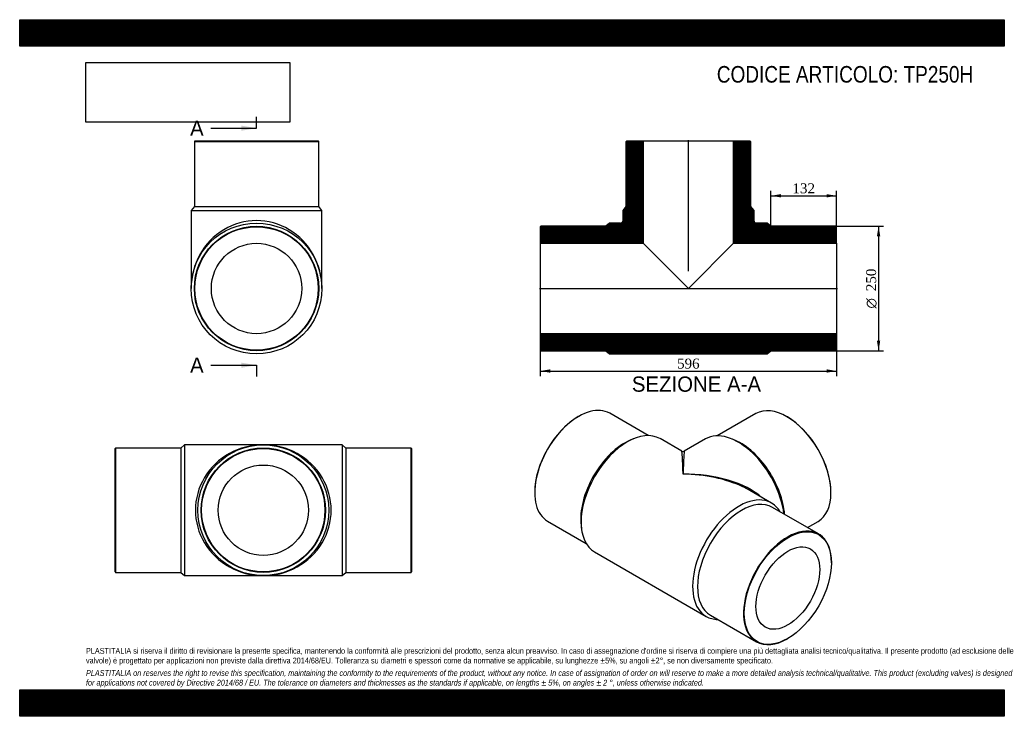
# Model space of a CAD drawing. Header units: millimetres. Extents: x 0 to 1980, y 0 to 1400.
import ezdxf
from ezdxf.enums import TextEntityAlignment as Align
from ezdxf.lldxf.tags import DXFTag

# ---------------------------------------------------------------- set-up
doc = ezdxf.new("R2010")
doc.units = ezdxf.units.MM
doc.header["$LTSCALE"] = 6.666667
for name, color, linetype in [('Default', 7, 'Continuous'), ('DV4_Default', 7, 'Continuous'), ('TP250H', 7, 'Continuous')]:
    doc.layers.add(name, color=color, linetype=linetype)
doc.styles.add('SEACAD_Solid_Edge_ANSI', font='seans.ttf')
doc.styles.add('SEACAD_Solid_Edge_ANSI1_Symbols', font='semeca1.ttf')
doc.styles.add('SEACAD_Times_New_Roman', font='times.ttf')
tags = doc.linetypes.add('CENTER2', pattern=[28.575, 19.05, -3.175, 3.175, -3.175]).pattern_tags.tags
tags[10:11] = [DXFTag(74, 4), DXFTag(75, 0), DXFTag(340, '0'), DXFTag(46, 0.0), DXFTag(50, 0.0), DXFTag(44, 0.0), DXFTag(45, 0.0)]
tags[8:9] = [DXFTag(74, 4), DXFTag(75, 0), DXFTag(340, '0'), DXFTag(46, 0.0), DXFTag(50, 0.0), DXFTag(44, 0.0), DXFTag(45, 0.0)]
tags[6:7] = [DXFTag(74, 4), DXFTag(75, 0), DXFTag(340, '0'), DXFTag(46, 0.0), DXFTag(50, 0.0), DXFTag(44, 0.0), DXFTag(45, 0.0)]
tags[4:5] = [DXFTag(74, 4), DXFTag(75, 0), DXFTag(340, '0'), DXFTag(46, 0.0), DXFTag(50, 0.0), DXFTag(44, 0.0), DXFTag(45, 0.0)]
doc.dimstyles.new('ANSImm', dxfattribs={"dimtxt": 20, "dimasz": 20, "dimexe": 10, "dimexo": 0, "dimgap": 5, "dimtad": 1, "dimdsep": 46, "dimtxsty": 'SEACAD_Times_New_Roman', "dimblk1": '_SE_FILLED', "dimblk2": '_SE_FILLED', "dimsah": 1, "dimcen": 10, "dimazin": 0, "dimtfac": 0.85, "dimtdec": 3, "dimtofl": 0, "dimtmove": 0, "dimatfit": 3, "dimfxl": 1, "dimarcsym": 0})
picture_1 = doc.add_image_def('image1.jpg', size_in_pixel=(4302, 1260))

# ---------------------------------------------------------------- blocks, each defined once
blk = doc.blocks.new('SE')
at = {"layer": 'TP250H', "color": 7, "linetype": 'Continuous'}
for p, q in [((192.9, 539.2), (191.9, 538.2)), ((191.9, 290.2), (191.9, 538.2)), ((192.9, 539.2), (192.9, 289.2)), ((323.9, 539.2), (192.9, 539.2)), ((331.4, 545.7), (323.9, 539.2)), ((323.9, 539.2), (323.9, 289.2)), ((331.4, 545.7), (331.4, 282.7)), ((489.9, 545.7), (331.4, 545.7)), ((648.4, 545.7), (489.9, 545.7)), ((648.4, 545.7), (648.4, 282.7)), ((655.9, 539.2), (648.4, 545.7)), ((655.9, 539.2), (655.9, 289.2)), ((786.9, 539.2), (655.9, 539.2)), ((786.9, 289.2), (786.9, 539.2)), ((787.9, 538.2), (786.9, 539.2)), ((787.9, 538.2), (787.9, 290.2)), ((191.9, 290.2), (192.9, 289.2)), ((192.9, 289.2), (323.9, 289.2)), ((323.9, 289.2), (331.4, 282.7)), ((331.4, 282.7), (489.9, 282.7)), ((489.9, 282.7), (648.4, 282.7)), ((648.4, 282.7), (655.9, 289.2)), ((655.9, 289.2), (786.9, 289.2)), ((786.9, 289.2), (787.9, 290.2))]:
    blk.add_line(p, q, dxfattribs=at)
for radius in [131.5, 125, 124, 90.8]:
    blk.add_circle((489.9, 414.2), radius, dxfattribs=at)
for major_axis in [(136.5, 0), (-136.5, 0)]:
    blk.add_ellipse((489.9, 414.2), major_axis=major_axis, ratio=0.96337, start_param=1.570796, end_param=4.712389, dxfattribs=at)
blk = doc.blocks.new('SE1')
at = {"layer": 'TP250H', "color": 7, "linetype": 'Continuous'}
for p, q in [((1124, 602.7), (1123.3, 602.3)), ((1264, 564.1), (1186.5, 608.9)), ((1480.4, 608.3), (1402.9, 563.5)), ((1543.7, 601.7), (1542.9, 602.1)), ((1233.6, 557.4), (1227.7, 554.8)), ((1331.5, 532.7), (1287.7, 558)), ((1379.3, 557.4), (1336.5, 532.7)), ((1439.2, 554.2), (1433.3, 556.7)), ((1035.6, 450.4), (1035.6, 449.6)), ((1511.8, 428.6), (1468, 453.9)), ((1631.3, 449), (1631.3, 449.8)), ((1606.5, 366.4), (1513.9, 419.9)), ((1061.5, 392.4), (1139, 347.6)), ((1128.9, 383.7), (1129.7, 377.4)), ((1584, 379.4), (1605.4, 391.8)), ((1156.2, 330.2), (1380.3, 200.8)), ((1632.4, 308.4), (1632.4, 309.2)), ((1388.9, 203.4), (1481.5, 149.9)), ((1544, 156.1), (1544.7, 156.5))]:
    blk.add_line(p, q, dxfattribs=at)
blk.add_arc((1334, 537), 5, 240.9237, 298.924, dxfattribs=at)
for centre, major_axis, ratio, start_param, end_param in [((1124, 500.6), (62.5, 108.3), 0.57735, 0, 3.141593), ((1542.9, 500), (-62.5, 108.3), 0.57735, 3.141593, 6.283185), ((1123.3, 501.1), (-62, -107.4), 0.57735, 3.926991, 5.497787), ((1543.7, 500.4), (62, -107.4), 0.57735, 0.785398, 2.356194), ((1221.9, 444.1), (-65.7, -113.9), 0.57735, 3.141593, 6.283185), ((1216.6, 447.2), (-62.5, -108.3), 0.57735, 3.801224, 5.623554), ((1445, 443.5), (-65.8, 113.9), 0.57735, 4.077957, 6.283185), ((1450.3, 446.6), (-62.5, 108.3), 0.57735, 4.025363, 5.623554), ((1334, 379.4), (2.5, -153.3), 0.01615, 2.346513, 3.131911), ((1334, 379.4), (-2.5, -153.3), 0.01615, 3.151274, 3.936673), ((1334, 379.4), (-189.5, -3), 0.566482, 3.704996, 4.703403), ((1334, 379.4), (-189.5, 3), 0.566482, 4.036607, 4.721375), ((1334, 379.4), (-189.5, 3), 0.566482, 3.935977, 4.036607), ((1446.1, 314.7), (-65.7, -113.9), 0.57735, 2.825864, 6.283185), ((1451.4, 311.6), (-62.5, -108.3), 0.57735, 3.141593, 6.283185), ((1544, 258.1), (-62.5, -108.3), 0.57735, 2.356194, 6.283185), ((1446.1, 314.7), (-65.7, -113.9), 0.57735, 0, 0.315729), ((1544, 258.1), (-62.5, -108.3), 0.57735, 0, 0.785398)]:
    blk.add_ellipse(centre, major_axis=major_axis, ratio=ratio, start_param=start_param, end_param=end_param, dxfattribs=at)
for major_axis in [(62, 107.4), (-45.4, -78.6)]:
    blk.add_ellipse((1544.7, 257.7), major_axis=major_axis, ratio=0.57735, dxfattribs=at)
blk = doc.blocks.new('SE2')
at = {"layer": 'TP250H', "color": 7, "linetype": 'Continuous'}
for p, q in [((352.3, 1156.3), (351.3, 1155.3)), ((351.3, 1155.3), (601.3, 1155.3)), ((351.3, 1155.3), (351.3, 1024.3)), ((352.3, 1156.3), (600.3, 1156.3)), ((601.3, 1155.3), (600.3, 1156.3)), ((601.3, 1024.3), (601.3, 1155.3)), ((351.3, 1024.3), (344.8, 1016.8)), ((344.8, 1016.8), (607.8, 1016.8)), ((344.8, 1016.8), (344.8, 859.8)), ((351.3, 1024.3), (601.3, 1024.3)), ((607.8, 1016.8), (601.3, 1024.3)), ((607.8, 859.8), (607.8, 1016.8))]:
    blk.add_line(p, q, dxfattribs=at)
for radius in [131.5, 125, 124, 90.8]:
    blk.add_circle((476.3, 859.8), radius, dxfattribs=at)
blk.add_ellipse((476.3, 859.8), major_axis=(0, -136.5), ratio=0.96337, start_param=1.570796, end_param=4.712389, dxfattribs=at)
blk = doc.blocks.new('SE4')
at = {"color": 7, "linetype": 'Continuous', "style": 'SEACAD_Solid_Edge_ANSI'}
blk.add_text('A', height=30.7, dxfattribs=at).set_placement((342.6, 1197.4), align=Align.TOP_LEFT)
blk = doc.blocks.new('SE5')
at = {"color": 7, "linetype": 'Continuous', "style": 'SEACAD_Solid_Edge_ANSI'}
blk.add_text('A', height=30.7, dxfattribs=at).set_placement((342.6, 721), align=Align.TOP_LEFT)
blk = doc.blocks.new('SEANNOT_GROUP')
at = {"linetype": 'Continuous'}
blk.add_hatch(color=7, dxfattribs=at).paths.add_polyline_path([(445.7, 1176.9), (476.3, 1182), (445.7, 1187.2)])
at = {"color": 7, "linetype": 'Continuous'}
blk.add_lwpolyline([(384.3, 1182), (476.3, 1182)], dxfattribs=at)
blk = doc.blocks.new('SEANNOT_GROUP1')
at = {"linetype": 'Continuous'}
blk.add_hatch(color=7, dxfattribs=at).paths.add_polyline_path([(445.7, 700.5), (476.3, 705.6), (445.7, 710.7)])
at = {"color": 7, "linetype": 'Continuous'}
blk.add_lwpolyline([(384.3, 705.6), (476.3, 705.6)], dxfattribs=at)
blk = doc.blocks.new('SE3')
at = {"layer": 'Default', "color": 7, "linetype": 'CENTER2'}
for p, q in [((476.3, 1182), (476.3, 1205)), ((476.3, 705.6), (476.3, 682.6))]:
    blk.add_line(p, q, dxfattribs=at)
at = {"layer": 'Default', "color": 7, "linetype": 'CENTER2', "const_width": 0.0001}
blk.add_lwpolyline([(476.3, 1182), (476.3, 705.6)], dxfattribs=at)
at = {"layer": 'Default'}
for name in ['SE4', 'SEANNOT_GROUP', 'SE5', 'SEANNOT_GROUP1']:
    blk.add_blockref(name, (0, 0), dxfattribs=at)
blk = doc.blocks.new('SE6')
at = {"layer": 'TP250H', "linetype": 'Continuous'}
h = blk.add_hatch(dxfattribs=at)
h.set_pattern_fill('LINE', scale=0.629921, angle=45, style=0)
edge = h.paths.add_edge_path()
edge.add_line((1219.8, 1024.3), (1213.3, 1016.8))
edge.add_line((1213.3, 1016.8), (1213.3, 996.3))
edge.add_arc((1208.3, 996.3), 5, 270, 360, ccw=False)
edge.add_line((1208.3, 991.3), (1186.3, 991.3))
edge.add_line((1186.3, 991.3), (1178.8, 984.8))
edge.add_line((1178.8, 984.8), (1047.8, 984.8))
edge.add_line((1047.8, 984.8), (1046.8, 983.8))
edge.add_line((1046.8, 983.8), (1046.8, 950.6))
edge.add_line((1046.8, 950.6), (1254, 950.6))
edge.add_line((1254, 950.6), (1254, 1156.3))
edge.add_line((1254, 1156.3), (1220.8, 1156.3))
edge.add_line((1220.8, 1156.3), (1219.8, 1155.3))
edge.add_line((1219.8, 1155.3), (1219.8, 1024.3))
h = blk.add_hatch(dxfattribs=at)
h.set_pattern_fill('LINE', scale=0.629921, angle=45, style=0)
edge = h.paths.add_edge_path()
edge.add_line((1469.8, 1024.3), (1469.8, 1155.3))
edge.add_line((1469.8, 1155.3), (1468.8, 1156.3))
edge.add_line((1468.8, 1156.3), (1435.6, 1156.3))
edge.add_line((1435.6, 1156.3), (1435.6, 950.6))
edge.add_line((1435.6, 950.6), (1642.8, 950.6))
edge.add_line((1642.8, 950.6), (1642.8, 983.8))
edge.add_line((1642.8, 983.8), (1641.8, 984.8))
edge.add_line((1641.8, 984.8), (1510.8, 984.8))
edge.add_line((1510.8, 984.8), (1503.3, 991.3))
edge.add_line((1503.3, 991.3), (1481.3, 991.3))
edge.add_arc((1481.3, 996.3), 5, 180, 270, ccw=False)
edge.add_line((1476.3, 996.3), (1476.3, 1016.8))
edge.add_line((1476.3, 1016.8), (1469.8, 1024.3))
h = blk.add_hatch(dxfattribs=at)
h.set_pattern_fill('LINE', scale=0.629921, angle=45, style=0)
h.paths.add_polyline_path([(1642.8, 735.8), (1642.8, 769), (1046.8, 769), (1046.8, 735.8), (1047.8, 734.8), (1178.8, 734.8), (1186.3, 728.3), (1503.3, 728.3), (1510.8, 734.8), (1641.8, 734.8)])
at = {"layer": 'DV4_Default', "color": 7, "linetype": 'CENTER2'}
for p, q in [((1344.8, 894.9), (1344.8, 1158)), ((1045, 859.8), (1644.5, 859.8))]:
    blk.add_line(p, q, dxfattribs=at)
at = {"layer": 'TP250H', "color": 7, "linetype": 'Continuous'}
for p, q in [((1219.8, 1155.3), (1220.8, 1156.3)), ((1219.8, 1024.3), (1219.8, 1155.3)), ((1220.8, 1156.3), (1254, 1156.3)), ((1254, 1156.3), (1435.6, 1156.3)), ((1254, 1156.3), (1254, 950.6)), ((1435.6, 1156.3), (1468.8, 1156.3)), ((1435.6, 950.6), (1435.6, 1156.3)), ((1468.8, 1156.3), (1469.8, 1155.3)), ((1469.8, 1155.3), (1469.8, 1024.3)), ((1213.3, 1016.8), (1219.8, 1024.3)), ((1213.3, 996.3), (1213.3, 1016.8)), ((1469.8, 1024.3), (1476.3, 1016.8)), ((1476.3, 1016.8), (1476.3, 996.3)), ((1186.3, 991.3), (1178.8, 984.8)), ((1208.3, 991.3), (1186.3, 991.3)), ((1503.3, 991.3), (1481.3, 991.3)), ((1510.8, 984.8), (1503.3, 991.3)), ((1046.8, 983.8), (1047.8, 984.8)), ((1046.8, 983.8), (1046.8, 950.6)), ((1178.8, 984.8), (1047.8, 984.8)), ((1641.8, 984.8), (1510.8, 984.8)), ((1641.8, 984.8), (1642.8, 983.8)), ((1642.8, 950.6), (1642.8, 983.8)), ((1046.8, 950.6), (1046.8, 769)), ((1046.8, 950.6), (1254, 950.6)), ((1254, 950.6), (1344.8, 859.8)), ((1344.8, 859.8), (1435.6, 950.6)), ((1435.6, 950.6), (1642.8, 950.6)), ((1642.8, 950.6), (1642.8, 769)), ((1642.8, 769), (1046.8, 769)), ((1046.8, 769), (1046.8, 735.8)), ((1642.8, 735.8), (1642.8, 769)), ((1047.8, 734.8), (1046.8, 735.8)), ((1047.8, 734.8), (1178.8, 734.8)), ((1178.8, 734.8), (1186.3, 728.3)), ((1503.3, 728.3), (1510.8, 734.8)), ((1510.8, 734.8), (1641.8, 734.8)), ((1642.8, 735.8), (1641.8, 734.8)), ((1186.3, 728.3), (1503.3, 728.3))]:
    blk.add_line(p, q, dxfattribs=at)
for centre, start, end in [((1208.3, 996.3), 270, 0), ((1481.3, 996.3), 180, 270)]:
    blk.add_arc(centre, 5, start, end, dxfattribs=at)
blk = doc.blocks.new('DMBLK19')
at = {"layer": 'Default', "linetype": 'Continuous'}
for points in [[(1066.8, 690.6), (1066.8, 697.3), (1046.8, 693.9)], [(1622.8, 690.6), (1642.8, 693.9), (1622.8, 697.3)]]:
    blk.add_hatch(color=7, dxfattribs=at).paths.add_polyline_path(points)
at = {"layer": 'Default', "color": 7, "linetype": 'Continuous'}
for p, q in [((1046.8, 769), (1046.8, 683.9)), ((1642.8, 769), (1642.8, 683.9)), ((1046.8, 693.9), (1642.8, 693.9))]:
    blk.add_line(p, q, dxfattribs=at)
at = {"layer": 'Default', "color": 7, "linetype": 'Continuous', "style": 'SEACAD_Times_New_Roman'}
blk.add_text('596', height=20, dxfattribs=at).set_placement((1322, 718.9), align=Align.TOP_LEFT)
blk = doc.blocks.new('_SE_FILLED')
at = {"color": 0}
blk.add_line((0, 0), (-1, 0), dxfattribs=at)
blk.add_solid([(0, 0), (-1, -0.1665), (-1, 0.1665), (0, 0)], dxfattribs=at)
blk = doc.blocks.new('DMBLK20')
at = {"layer": 'Default', "linetype": 'Continuous'}
for points in [[(1530.8, 1049.4), (1510.8, 1046.1), (1530.8, 1042.8)], [(1622.8, 1049.4), (1622.8, 1042.8), (1642.8, 1046.1)]]:
    blk.add_hatch(color=7, dxfattribs=at).paths.add_polyline_path(points)
at = {"layer": 'Default', "color": 7, "linetype": 'Continuous'}
for p, q in [((1510.8, 984.8), (1510.8, 1056.1)), ((1642.8, 967.2), (1642.8, 1056.1)), ((1510.8, 1046.1), (1642.8, 1046.1))]:
    blk.add_line(p, q, dxfattribs=at)
at = {"layer": 'Default', "color": 7, "linetype": 'Continuous', "style": 'SEACAD_Times_New_Roman'}
blk.add_text('132', height=20, dxfattribs=at).set_placement((1554, 1071.1), align=Align.TOP_LEFT)
blk = doc.blocks.new('GDimGGroup')
at = {"layer": 'Default', "linetype": 'Continuous'}
for points in [[(1730.5, 964.8), (1727.2, 984.8), (1723.8, 964.8)], [(1730.5, 754.8), (1723.8, 754.8), (1727.2, 734.8)]]:
    blk.add_hatch(color=7, dxfattribs=at).paths.add_polyline_path(points)
at = {"layer": 'Default', "color": 7, "linetype": 'Continuous'}
for p, q in [((1641.8, 984.8), (1737.2, 984.8)), ((1727.2, 984.8), (1727.2, 734.8)), ((1641.8, 734.8), (1737.2, 734.8))]:
    blk.add_line(p, q, dxfattribs=at)
for s, style, p in [('250', 'SEACAD_Times_New_Roman', (1702.2, 854.4)), ('O', 'SEACAD_Solid_Edge_ANSI1_Symbols', (1702.2, 819.6))]:
    blk.add_text(s, height=20, rotation=90, dxfattribs=dict(at, style=style)).set_placement(p, align=Align.TOP_LEFT)

msp = doc.modelspace()

# ---------------------------------------------------------------- hatches: boundary and pattern name
at = {"layer": 'Default', "linetype": 'Continuous'}
h = msp.add_hatch(dxfattribs=at)
h.set_pattern_fill('LINE', scale=0.629921, angle=45, style=0)
h.paths.add_polyline_path([(1980, 1346.667), (1980, 1400), (0, 1400), (0, 1346.667)])
for points in [[(1980, 1346.667), (1980, 1400), (0, 1400), (0, 1346.667)], [(1980, 0), (1980, 53.333), (0, 53.333), (0, 0)]]:
    msp.add_hatch(color=7, dxfattribs=at).paths.add_polyline_path(points)
h = msp.add_hatch(dxfattribs=at)
h.set_pattern_fill('LINE', scale=0.629921, angle=45, style=0)
h.paths.add_polyline_path([(1980, 0), (1980, 53.333), (0, 53.333), (0, 0)])

# ---------------------------------------------------------------- linework, layer by layer
at = {"layer": 'Default', "color": 7, "linetype": 'Continuous'}
for p, q in [((0, 1400), (1980, 1400)), ((0, 1346.667), (0, 1400)), ((1980, 1400), (1980, 1346.667)), ((1980, 1346.667), (0, 1346.667)), ((0, 53.333), (1980, 53.333)), ((0, 0), (0, 53.333)), ((1980, 53.333), (1980, 0)), ((1980, 0), (0, 0))]:
    msp.add_line(p, q, dxfattribs=at)

# ---------------------------------------------------------------- block references
at = {"layer": 'Default'}
for name in ['SE3', 'SE2', 'SE6', 'GDimGGroup', 'SE1', 'SE']:
    msp.add_blockref(name, (0, 0), dxfattribs=at)

# ---------------------------------------------------------------- texts
at = {"layer": 'Default', "color": 7, "linetype": 'Continuous', "style": 'SEACAD_Solid_Edge_ANSI'}
msp.add_text('SEZIONE A-A', height=30.66667, dxfattribs=at).set_placement((1231.041, 682.941), align=Align.TOP_LEFT)
at = {"layer": 'Default', "attachment_point": 1}
for s, insert, char_height, width in [('{\\fArial Narrow|b0||i0||c0|p34;\\C7;\\H33.33333333;\\W1.;CODICE ARTICOLO: TP250H}', (1401.908, 1306.89), 33.33333, 553.79857), ("{\\fArial Narrow|b0||i0||c0|p34;\\C7;\\H11.66666667;\\W1.;PLASTITALIA si riserva il diritto di revisionare la presente specifica, mantenendo la conformità alle prescrizioni del prodotto, senza alcun preavviso. In caso di assegnazione d'ordine si riserva di compiere una più dettagliata analisi tecnico/qualitativa. Il presente prodotto (ad esclusione delle \\P}{\\fArial Narrow|b0||i0||c0|p34;\\C7;\\H11.66666667;\\W1.;valvole) è progettato per applicazioni non previste dalla direttiva 2014/68/EU. Tolleranza su diametri e spessori come da normative se applicabile, su lunghezze ±5%, su angoli ±2°, se non diversamente specificato.\\P}{\\fArial Narrow|b0||i0||c0|p34;\\C7;\\H3.333333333;\\W1.;   \\P}{\\fArial Narrow|b0||i1||c0|p34;\\C7;\\H11.66666667;\\W1.;PLASTITALIA on reserves the right to revise this specification, maintaining the conformity to the requirements of the product, without any notice. In case of assignation of order on will reserve to make a more detailed analysis technical/qualitative. This product (excluding valves) is designed \\P}{\\fArial Narrow|b0||i1||c0|p34;\\C7;\\H11.66666667;\\W1.;for applications not covered by Directive 2014/68 / EU. The tolerance on diameters and thicknesses as the standards if applicable, on lengths ± 5%, on angles ± 2 °, unless otherwise indicated.\\P}", (133.333, 137.349), 11.666667, 1713.33333)]:
    msp.add_mtext(s, dxfattribs=dict(at, insert=insert, char_height=char_height, width=width))

# ---------------------------------------------------------------- dimensions: what is measured, and where the dimension line sits
at = {"layer": 'Default', "color": 7, "linetype": 'Continuous'}
dim = msp.add_linear_dim(base=(1642.775, 1046.096), p1=(1510.775, 984.788), p2=(1642.775, 967.188), text='\\A1;<>', dimstyle='ANSImm', dxfattribs=at)
dim.commit()
dim.dimension.update_dxf_attribs({"geometry": 'DMBLK20', "text_midpoint": (1576.775, 1046.096), "dimtype": 160})
dim = msp.add_linear_dim(base=(1046.775, 693.926), p1=(1046.775, 768.988), p2=(1642.775, 768.988), angle=0, text='\\A1;<>', dimstyle='ANSImm', dxfattribs=at)
dim.commit()
dim.dimension.update_dxf_attribs({"geometry": 'DMBLK19', "text_midpoint": (1344.775, 693.926), "dimtype": 161})

# ---------------------------------------------------------------- pictures from other files: only their frames are drawn
image = msp.add_image(picture_1, insert=(133.333, 1194.021), size_in_units=(409.714, 120))
image.dxf.flags = 7

doc.saveas('drawing.dxf')
